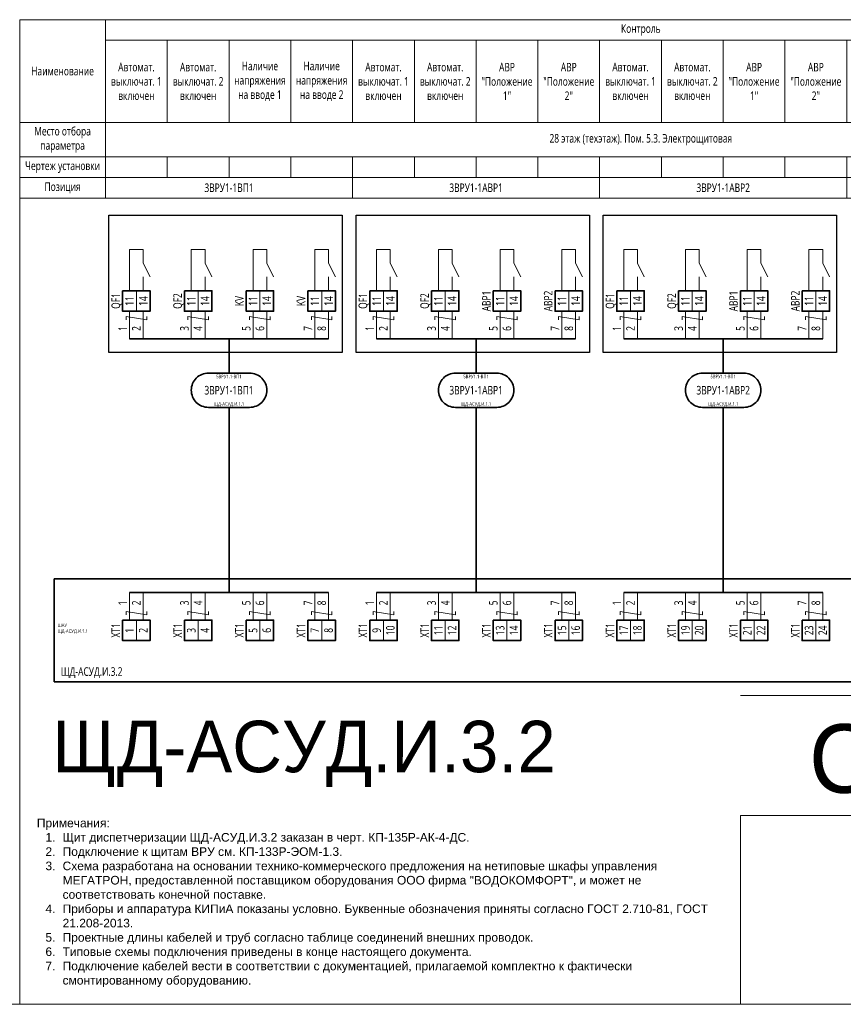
# Model space of a CAD drawing. Header units: millimetres. Extents: x -1173 to 6733, y -4591 to 345.
# Tile 11 of 93: x -572 to -332, y -3135 to -2848. Entities that reach past the tile are written whole.
import ezdxf
from ezdxf.enums import TextEntityAlignment as Align

# ---------------------------------------------------------------- set-up
doc = ezdxf.new("R2010")
doc.units = ezdxf.units.MM
doc.set_wipeout_variables(frame=1)
doc.layers.get('0').update_dxf_attribs({"lineweight": 15})
for name, color, linetype, lineweight in [('AK_Drawing', 7, 'Continuous', 35), ('AK_Drawing_Thin', 7, 'Continuous', 15), ('AK_Equipment', 7, 'Continuous', 35), ('AK_Multy_Wire', 7, 'Continuous', 35), ('AK_Table', 7, 'Continuous', 35), ('AK_Wire', 7, 'Continuous', 15), ('AK_Wire_Number', 7, 'Continuous', 15)]:
    doc.layers.add(name, color=color, linetype=linetype, lineweight=lineweight)
doc.layers.add('UNPLOTTED', color=2, linetype='Continuous', lineweight=15, plot=False)
doc.styles.add('CP.Text', font='arial.ttf')
doc.styles.add('PT Sans Narrow', font='PTN57F.ttf')
doc.styles.get("Standard").update_dxf_attribs({"font": 'arial.ttf'})
doc.styles.add('Trebuchet MS', font='trebuc.ttf', dxfattribs={"width": 0.75})

# ---------------------------------------------------------------- blocks, each defined once
blk = doc.blocks.new('*U1')
at = {"layer": 'UNPLOTTED'}
blk.add_line((0, 90), (-185, 90), dxfattribs=at)
for points in [[(0, 0), (-395, 0), (-395, 287), (0, 287)], [(-185, 55), (0, 55), (0, 0), (-185, 0)]]:
    blk.add_lwpolyline(points, close=True, dxfattribs=at)
blk = doc.blocks.new('*U70')
for p, q in [((0, 0), (0, -30)), ((372, 0), (0, 0)), ((0, -30), (372, -30))]:
    blk.add_line(p, q)
at = {"style": 'Trebuchet MS', "width": 0.75}
for tag, flags, p in [('NAME', 9, (-1, 0)), ('TYPE', 9, (-1, -3)), ('ASSYCODE', 9, (-1, -6)), ('MFG', 9, (-1, -9)), ('MESUREMENT_UNITS', 9, (-1, -13.44)), ('WEIGHT', 9, (-1, -18)), ('COUNT', 9, (-1, -16.98)), ('SORTING_SECTION', 9, (-1, -22.98)), ('XREF', 1, (-1, -24))]:
    blk.add_attdef(tag, text='', height=2, dxfattribs=dict(at, flags=flags)).set_placement(p, align=Align.RIGHT)
blk.add_attdef('TAG1', text='', height=2.5, dxfattribs=at).set_placement((2, -27), align=Align.MIDDLE_LEFT)
at = {"lineweight": 30, "width": 0.75, "flags": 104}
blk.add_attdef('CATDESC', text='', height=2.5, dxfattribs=at).set_placement((370, -25), align=Align.MIDDLE_RIGHT)
at = {"layer": 'UNPLOTTED', "style": 'Trebuchet MS', "width": 0.75, "flags": 8}
for tag, p in [('DESC1', (1, -3)), ('DESC2', (1, -5)), ('DESC3', (1, -7)), ('FAMILY', (1, -13.73)), ('SYSTEM_NAME', (1, -17.99)), ('POSITION_N', (1, -15.99))]:
    blk.add_attdef(tag, p, '', height=1, dxfattribs=at)
blk = doc.blocks.new('*T563')
at = {"layer": 'AK_Table', "color": 0, "linetype": 'ByBlock', "lineweight": -2, "transparency": 16777216}
for p, q in [((0, 0), (337, 0)), ((0, 0), (0, -52)), ((25, 0), (25, -52)), ((337, 0), (337, -52)), ((25, -6), (337, -6)), ((43, -6), (43, -30)), ((61, -6), (61, -30)), ((79, -6), (79, -30)), ((97, -6), (97, -30)), ((115, -6), (115, -30)), ((133, -6), (133, -30)), ((151, -6), (151, -30)), ((169, -6), (169, -30)), ((187, -6), (187, -30)), ((205, -6), (205, -30)), ((223, -6), (223, -30)), ((241, -6), (241, -30)), ((259, -6), (259, -30)), ((277, -6), (277, -30)), ((295, -6), (295, -30)), ((313, -6), (313, -30)), ((0, -30), (337, -30)), ((0, -40), (337, -40)), ((43, -40), (43, -46)), ((61, -40), (61, -46)), ((79, -40), (79, -46)), ((97, -40), (97, -52)), ((115, -40), (115, -46)), ((133, -40), (133, -46)), ((151, -40), (151, -46)), ((169, -40), (169, -52)), ((187, -40), (187, -46)), ((205, -40), (205, -46)), ((223, -40), (223, -46)), ((241, -40), (241, -52)), ((259, -40), (259, -46)), ((277, -40), (277, -46)), ((295, -40), (295, -46)), ((313, -40), (313, -52)), ((0, -46), (337, -46)), ((0, -52), (337, -52))]:
    blk.add_line(p, q, dxfattribs=at)
at = {"layer": 'AK_Table', "color": 0, "transparency": 16777216, "char_height": 2.5, "attachment_point": 5, "style": 'Trebuchet MS'}
for s, insert, width in [('Контроль ', (181, -3), 311), ('Автомат. выключат. 1 включен', (34, -18), 17), ('Автомат. выключат. 2 включен', (52, -18), 17), ('Наличие напряжения на вводе 1', (70, -18), 17), ('Наличие напряжения на вводе 2', (88, -18), 17), ('Автомат. выключат. 1 включен', (106, -18), 17), ('Автомат. выключат. 2 включен', (124, -18), 17), ('Автомат. выключат. 1 включен', (178, -18), 17), ('Автомат. выключат. 2 включен', (196, -18), 17), ('Автомат. выключат. 1 включен', (250, -18), 17), ('Автомат. выключат. 2 включен', (268, -18), 17), ('Наименование', (12.5, -15), 24), ('АВР "Положение 1"', (142, -18), 17), ('АВР "Положение 2"', (160, -18), 17), ('АВР "Положение 1"', (214, -18), 17), ('АВР "Положение 2"', (232, -18), 17), ('АВР "Положение 1"', (286, -18), 17), ('АВР "Положение 2"', (304, -18), 17), ('Качество электроэнергии', (325, -18), 23), ('Место отбора параметра', (12.5, -35), 23), ('28 этаж (техэтаж). Пом. 5.3. Электрощитовая', (181, -35), 311), ('Чертеж установки', (12.5, -43), 23), ('Позиция', (12.5, -49), 23), ('3ВРУ1-1ВП1', (61, -49), 71), ('3ВРУ1-1АВР1', (133, -49), 71), ('3ВРУ1-1АВР2', (205, -49), 71), ('3ВРУ1-1АВР3', (277, -49), 71), ('3ВРУ1-1ВП1', (325, -49), 23)]:
    blk.add_mtext(s, dxfattribs=dict(at, insert=insert, width=width))
blk = doc.blocks.new('*U217')
blk.add_wipeout([(0, 0), (0, -6), (8, -6), (8, 0)])
blk.add_lwpolyline([(0, 0), (8, 0), (8, -6), (0, -6)], close=True)
at = {"lineweight": -2}
blk.add_lwpolyline([(4, 0), (8, 0), (8, -6), (4, -6)], close=True, dxfattribs=at)
at = {"style": 'Trebuchet MS', "width": 0.75, "flags": 12}
for tag, p in [('TERM01', (2, -3)), ('TERM02', (6, -3))]:
    blk.add_attdef(tag, text='', height=2.5, rotation=90, dxfattribs=at).set_placement(p, align=Align.MIDDLE_CENTER)
at = {"style": 'Trebuchet MS', "width": 0.75}
blk.add_attdef('TAG1', text='', height=2.5, rotation=90, dxfattribs=at).set_placement((-2, -3), align=Align.MIDDLE_CENTER)
at = {"style": 'Trebuchet MS', "width": 0.75, "flags": 12}
for tag, p in [('NOTE01', (2, -7)), ('NOTE02', (6, -7))]:
    blk.add_attdef(tag, text='', height=2.5, rotation=90, dxfattribs=at).set_placement(p, align=Align.MIDDLE_RIGHT)
blk = doc.blocks.new('*U304')
blk.add_lwpolyline([(-6, 5), (6, 5, -0.414214), (11, 0), (11, 0, -0.414214), (6, -5), (-6, -5, -0.414214), (-11, 0), (-11, 0, -0.414214)], format="xyb", close=True)
at = {"style": 'Trebuchet MS', "width": 0.75}
blk.add_attdef('CA_CIRCUIT_NUMBER', text='', height=2.5, dxfattribs=at).set_placement((0, 0), align=Align.MIDDLE_CENTER)
at = {"lineweight": 30, "width": 0.75, "flags": 1}
blk.add_attdef('CA_CABLE_TYPE', text='', height=2.5, rotation=90, dxfattribs=at).set_placement((0, -25), align=Align.BOTTOM_CENTER)
at = {"style": 'Trebuchet MS', "width": 0.75}
blk.add_attdef('LENGTH', text='', height=2.5, rotation=90, dxfattribs=at).set_placement((2, -24.82), align=Align.MIDDLE_CENTER)
at = {"layer": 'UNPLOTTED', "style": 'Trebuchet MS', "width": 0.75}
for tag, p in [('LOAD_NAME', (0, 4)), ('PANEL_NAME', (0, -4))]:
    blk.add_attdef(tag, text='', height=1, dxfattribs=at).set_placement(p, align=Align.MIDDLE_CENTER)
blk = doc.blocks.new('*U550')
at = {"layer": 'AK_Wire'}
for points in [[(-2, -4), (-2, 4)], [(2, -4), (2, 4)], [(3, 2.5), (3, 1.5), (-3, 2.5), (-3, 1.5)]]:
    blk.add_lwpolyline(points, dxfattribs=at)
blk = doc.blocks.new('*U539')
at = {"layer": 'AK_Drawing', "color": 0, "linetype": 'ByBlock', "lineweight": -2, "transparency": 16777216}
for p in [(0, 0), (18, 0), (36, 0), (54, 0)]:
    blk.add_blockref('*U550', p, dxfattribs=at)
blk = doc.blocks.new('Z')
at = {"layer": 'AK_Wire'}
blk.add_lwpolyline([(3, 0.5), (3, -0.5), (-3, 0.5), (-3, -0.5)], dxfattribs=at)
blk = doc.blocks.new('*U540')
at = {"layer": 'AK_Wire'}
for points in [[(-2, -4), (-2, 4)], [(2, -4), (2, 4)]]:
    blk.add_lwpolyline(points, dxfattribs=at)
blk.add_blockref('Z', (0, -2), dxfattribs=at)
blk = doc.blocks.new('*U541')
at = {"layer": 'AK_Drawing', "color": 0, "linetype": 'ByBlock', "lineweight": -2, "transparency": 16777216}
for p in [(0, 0), (18, 0), (36, 0), (54, 0)]:
    blk.add_blockref('*U540', p, dxfattribs=at)
blk = doc.blocks.new('*U30')
blk.add_line((4, 0), (4, 4))
blk.add_lwpolyline([(6, 4), (4, 8), (4, 12), (0, 12), (0, 0)])
blk = doc.blocks.new('*U542')
at = {"layer": 'AK_Drawing_Thin'}
blk.add_blockref('*U30', (-4, -6.5), dxfattribs=at)
blk = doc.blocks.new('*U543')
at = {"layer": 'AK_Drawing', "color": 0, "linetype": 'ByBlock', "lineweight": -2, "transparency": 16777216}
for p in [(0, 0), (18, 0), (36, 0), (54, 0)]:
    blk.add_blockref('*U542', p, dxfattribs=at)
blk = doc.blocks.new('*U547')
at = {"layer": 'AK_Wire'}
for points in [[(-2, -4), (-2, 4)], [(2, -4), (2, 4)], [(3, 2.5), (3, 1.5), (-3, 2.5), (-3, 1.5)]]:
    blk.add_lwpolyline(points, dxfattribs=at)
blk = doc.blocks.new('*U544')
at = {"layer": 'AK_Drawing', "color": 0, "linetype": 'ByBlock', "lineweight": -2, "transparency": 16777216}
for p in [(0, 0), (18, 0), (36, 0), (54, 0)]:
    blk.add_blockref('*U547', p, dxfattribs=at)
blk = doc.blocks.new('*U545')
at = {"layer": 'AK_Drawing_Thin'}
blk.add_blockref('*U30', (-4, -6.5), dxfattribs=at)
blk = doc.blocks.new('*U546')
at = {"layer": 'AK_Drawing', "color": 0, "linetype": 'ByBlock', "lineweight": -2, "transparency": 16777216}
for p in [(0, 0), (18, 0), (36, 0), (54, 0)]:
    blk.add_blockref('*U545', p, dxfattribs=at)
blk = doc.blocks.new('*U548')
at = {"layer": 'AK_Wire'}
for points in [[(-2, -4), (-2, 4)], [(2, -4), (2, 4)]]:
    blk.add_lwpolyline(points, dxfattribs=at)
blk.add_blockref('Z', (0, -2), dxfattribs=at)
blk = doc.blocks.new('*U549')
at = {"layer": 'AK_Drawing', "color": 0, "linetype": 'ByBlock', "lineweight": -2, "transparency": 16777216}
for p in [(0, 0), (18, 0), (36, 0), (54, 0)]:
    blk.add_blockref('*U548', p, dxfattribs=at)
blk = doc.blocks.new('*U303')
blk.add_lwpolyline([(-6, 5), (6, 5, -0.414214), (11, 0), (11, 0, -0.414214), (6, -5), (-6, -5, -0.414214), (-11, 0), (-11, 0, -0.414214)], format="xyb", close=True)
at = {"style": 'Trebuchet MS', "width": 0.75}
blk.add_attdef('CA_CIRCUIT_NUMBER', text='', height=2.5, dxfattribs=at).set_placement((0, 0), align=Align.MIDDLE_CENTER)
at = {"lineweight": 30, "width": 0.75, "flags": 1}
blk.add_attdef('CA_CABLE_TYPE', text='', height=2.5, rotation=90, dxfattribs=at).set_placement((0, -25), align=Align.BOTTOM_CENTER)
at = {"style": 'Trebuchet MS', "width": 0.75}
blk.add_attdef('LENGTH', text='', height=2.5, rotation=90, dxfattribs=at).set_placement((2, -24.82), align=Align.MIDDLE_CENTER)
at = {"layer": 'UNPLOTTED', "style": 'Trebuchet MS', "width": 0.75}
for tag, p in [('LOAD_NAME', (0, 4)), ('PANEL_NAME', (0, -4))]:
    blk.add_attdef(tag, text='', height=1, dxfattribs=at).set_placement(p, align=Align.MIDDLE_CENTER)
blk = doc.blocks.new('*U554')
at = {"layer": 'AK_Wire'}
for points in [[(-2, -4), (-2, 4)], [(2, -4), (2, 4)], [(3, 2.5), (3, 1.5), (-3, 2.5), (-3, 1.5)]]:
    blk.add_lwpolyline(points, dxfattribs=at)
blk = doc.blocks.new('*U551')
at = {"layer": 'AK_Drawing', "color": 0, "linetype": 'ByBlock', "lineweight": -2, "transparency": 16777216}
for p in [(0, 0), (18, 0), (36, 0), (54, 0)]:
    blk.add_blockref('*U554', p, dxfattribs=at)
blk = doc.blocks.new('*U552')
at = {"layer": 'AK_Drawing_Thin'}
blk.add_blockref('*U30', (-4, -6.5), dxfattribs=at)
blk = doc.blocks.new('*U553')
at = {"layer": 'AK_Drawing', "color": 0, "linetype": 'ByBlock', "lineweight": -2, "transparency": 16777216}
for p in [(0, 0), (18, 0), (36, 0), (54, 0)]:
    blk.add_blockref('*U552', p, dxfattribs=at)
blk = doc.blocks.new('*U555')
at = {"layer": 'AK_Wire'}
for points in [[(-2, -4), (-2, 4)], [(2, -4), (2, 4)]]:
    blk.add_lwpolyline(points, dxfattribs=at)
blk.add_blockref('Z', (0, -2), dxfattribs=at)
blk = doc.blocks.new('*U556')
at = {"layer": 'AK_Drawing', "color": 0, "linetype": 'ByBlock', "lineweight": -2, "transparency": 16777216}
for p in [(0, 0), (18, 0), (36, 0), (54, 0)]:
    blk.add_blockref('*U555', p, dxfattribs=at)

msp = doc.modelspace()

# ---------------------------------------------------------------- linework, layer by layer
at = {"layer": 'AK_Drawing', "lineweight": 30}
for points in [[(-546, -2905), (-478, -2905), (-478, -2945), (-546, -2945)], [(-474, -2905), (-406, -2905), (-406, -2945), (-474, -2945)], [(-402, -2905), (-334, -2905), (-334, -2945), (-402, -2945)]]:
    msp.add_lwpolyline(points, close=True, dxfattribs=at)
at = {"layer": 'AK_Multy_Wire'}
for p, q in [((-482, -2941), (-540, -2941)), ((-410, -2941), (-468, -2941)), ((-338, -2941), (-396, -2941)), ((-482, -3015), (-540, -3015)), ((-410, -3015), (-468, -3015)), ((-338, -3015), (-396, -3015))]:
    msp.add_line(p, q, dxfattribs=at)
for points in [[(-511, -2941), (-511, -2951)], [(-439, -2941), (-439, -2951)], [(-367, -2941), (-367, -2951)], [(-511, -2961), (-511, -3015)], [(-439, -2961), (-439, -3015)], [(-367, -2961), (-367, -3015)]]:
    msp.add_lwpolyline(points, dxfattribs=at)
at = {"layer": 'UNPLOTTED', "color": 2, "true_color": 0xf1eb1f}
msp.add_xline((-778, -3135), (1, 0), dxfattribs=at)

# ---------------------------------------------------------------- block references
msp.add_blockref('*T563', (-572, -2848))
at = {"layer": 'AK_Drawing'}
msp.add_blockref('*U549', (-466, -3019), dxfattribs=at)
at = {"layer": 'AK_Equipment'}
ref = msp.add_blockref('*U70', (-562, -3011), dxfattribs=at)
ref.add_attrib('TAG1', 'ЩД-АСУД.И.3.2', dxfattribs={"layer": '0', "height": 2.5, "style": 'Trebuchet MS', "width": 0.75}).set_placement((-560, -3038), align=Align.MIDDLE_LEFT)
ref.add_attrib('FAMILY', 'ШАУ', (-561, -3025.01), dxfattribs={"layer": 'UNPLOTTED', "height": 1, "style": 'Trebuchet MS', "width": 0.75})
ref.add_attrib('POSITION_N', 'ЩД-АСУД.И.1.1', (-561, -3026.72), dxfattribs={"layer": 'UNPLOTTED', "height": 1, "style": 'Trebuchet MS', "width": 0.75})
at = {"layer": 'AK_Multy_Wire', "ltscale": 10}
for name, p, values in [('*U304', (-511, -2956), {'CA_CIRCUIT_NUMBER': '3ВРУ1-1ВП1', 'PANEL_NAME': 'ЩД-АСУД.И.1.1', 'LOAD_NAME': '5ВРУ1.1-ВП1'}), ('*U303', (-439, -2956), {'CA_CIRCUIT_NUMBER': '3ВРУ1-1АВР1', 'PANEL_NAME': 'ЩД-АСУД.И.1.1', 'LOAD_NAME': '5ВРУ1.1-ВП1'}), ('*U303', (-367, -2956), {'CA_CIRCUIT_NUMBER': '3ВРУ1-1АВР2', 'PANEL_NAME': 'ЩД-АСУД.И.1.1', 'LOAD_NAME': '5ВРУ1.1-ВП1'})]:
    msp.add_blockref(name, p, dxfattribs=at).add_auto_attribs(values)
at = {"layer": 'UNPLOTTED'}
msp.add_blockref('*U1', (-177, -3135), dxfattribs=at)

# ---------------------------------------------------------------- texts
at = {"insert": (-567, -3130), "char_height": 2.5, "width": 200, "attachment_point": 7, "style": 'CP.Text'}
msp.add_mtext('\\pxql;Примечания:\\P\\pi-2,l3,t3;1. ^IЩит диспетчеризации ЩД-АСУД.И.3.2 заказан в черт. КП-135Р-АК-4-ДС.\\P2.^IПодключение к щитам ВРУ см. КП-133Р-ЭОМ-1.3.\\P3.^IСхема разработана на основании технико-коммерческого предложения на нетиповые шкафы управления МЕГАТРОН, предоставленной поставщиком оборудования ООО фирма "ВОДОКОМФОРТ", и может не соответствовать конечной поставке.\\P4.^IПриборы и аппаратура КИПиА показаны условно. Буквенные обозначения приняты согласно ГОСТ 2.710-81, ГОСТ 21.208-2013.\\P5.^IПроектные длины кабелей и труб согласно таблице соединений внешних проводок.\\P6.^IТиповые схемы подключения приведены в конце настоящего документа.\\P7.^IПодключение кабелей вести в соответствии с документацией, прилагаемой комплектно к фактически смонтированному оборудованию.', dxfattribs=at)
at = {"layer": 'AK_Wire_Number', "style": 'Trebuchet MS', "width": 0.75}
for s, p in [('1', (-540, -2938)), ('2', (-536, -2938)), ('3', (-522, -2938)), ('4', (-518, -2938)), ('5', (-504, -2938)), ('6', (-500, -2938)), ('7', (-486, -2938)), ('8', (-482, -2938)), ('1', (-468, -2938)), ('2', (-464, -2938)), ('3', (-450, -2938)), ('4', (-446, -2938)), ('5', (-432, -2938)), ('6', (-428, -2938)), ('7', (-414, -2938)), ('8', (-410, -2938)), ('1', (-396, -2938)), ('2', (-392, -2938)), ('3', (-378, -2938)), ('4', (-374, -2938)), ('5', (-360, -2938)), ('6', (-356, -2938)), ('7', (-342, -2938)), ('8', (-338, -2938)), ('1', (-540, -3018)), ('2', (-536, -3018)), ('3', (-522, -3018)), ('4', (-518, -3018)), ('5', (-504, -3018)), ('6', (-500, -3018)), ('7', (-486, -3018)), ('8', (-482, -3018)), ('1', (-468, -3018)), ('2', (-464, -3018)), ('3', (-450, -3018)), ('4', (-446, -3018)), ('5', (-432, -3018)), ('6', (-428, -3018)), ('7', (-414, -3018)), ('8', (-410, -3018)), ('1', (-396, -3018)), ('2', (-392, -3018)), ('3', (-378, -3018)), ('4', (-374, -3018)), ('5', (-360, -3018)), ('6', (-356, -3018)), ('7', (-342, -3018)), ('8', (-338, -3018))]:
    msp.add_text(s, height=2.5, rotation=90, dxfattribs=at).set_placement(p, align=Align.BOTTOM_CENTER)
at = {"layer": 'UNPLOTTED', "style": 'PT Sans Narrow'}
msp.add_text('ЩД-АСУД.И.3.2', height=15, dxfattribs=at).set_placement((-562.51, -3067.35))
msp.add_text('С5.5', height=20, dxfattribs=at).set_placement((-285.51, -3073.35), align=Align.RIGHT)

# ---------------------------------------------------------------- next in the draw order: block references
at = {"layer": 'AK_Equipment', "lineweight": 15}
ref = msp.add_blockref('*U217', (-542, -2927), dxfattribs=at)
ref.add_attrib('TAG1', 'QF1', dxfattribs={"layer": '0', "height": 2.5, "rotation": 90, "style": 'Trebuchet MS', "width": 0.75}).set_placement((-544, -2930), align=Align.MIDDLE_CENTER)
ref.add_attrib('TERM01', '11', dxfattribs={"layer": '0', "height": 2.5, "rotation": 90, "style": 'Trebuchet MS', "width": 0.75}).set_placement((-540, -2930), align=Align.MIDDLE_CENTER)
ref.add_attrib('TERM02', '14', dxfattribs={"layer": '0', "height": 2.5, "rotation": 90, "style": 'Trebuchet MS', "width": 0.75}).set_placement((-536, -2930), align=Align.MIDDLE_CENTER)
ref = msp.add_blockref('*U217', (-524, -2927), dxfattribs=at)
ref.add_attrib('TAG1', 'QF2', dxfattribs={"layer": '0', "height": 2.5, "rotation": 90, "style": 'Trebuchet MS', "width": 0.75}).set_placement((-526, -2930), align=Align.MIDDLE_CENTER)
ref.add_attrib('TERM01', '11', dxfattribs={"layer": '0', "height": 2.5, "rotation": 90, "style": 'Trebuchet MS', "width": 0.75}).set_placement((-522, -2930), align=Align.MIDDLE_CENTER)
ref.add_attrib('TERM02', '14', dxfattribs={"layer": '0', "height": 2.5, "rotation": 90, "style": 'Trebuchet MS', "width": 0.75}).set_placement((-518, -2930), align=Align.MIDDLE_CENTER)
ref = msp.add_blockref('*U217', (-506, -2927), dxfattribs=at)
ref.add_attrib('TAG1', 'KV', dxfattribs={"layer": '0', "height": 2.5, "rotation": 90, "style": 'Trebuchet MS', "width": 0.75}).set_placement((-508, -2930), align=Align.MIDDLE_CENTER)
ref.add_attrib('TERM01', '11', dxfattribs={"layer": '0', "height": 2.5, "rotation": 90, "style": 'Trebuchet MS', "width": 0.75}).set_placement((-504, -2930), align=Align.MIDDLE_CENTER)
ref.add_attrib('TERM02', '14', dxfattribs={"layer": '0', "height": 2.5, "rotation": 90, "style": 'Trebuchet MS', "width": 0.75}).set_placement((-500, -2930), align=Align.MIDDLE_CENTER)
ref = msp.add_blockref('*U217', (-470, -2927), dxfattribs=at)
ref.add_attrib('TAG1', 'QF1', dxfattribs={"layer": '0', "height": 2.5, "rotation": 90, "style": 'Trebuchet MS', "width": 0.75}).set_placement((-472, -2930), align=Align.MIDDLE_CENTER)
ref.add_attrib('TERM01', '11', dxfattribs={"layer": '0', "height": 2.5, "rotation": 90, "style": 'Trebuchet MS', "width": 0.75}).set_placement((-468, -2930), align=Align.MIDDLE_CENTER)
ref.add_attrib('TERM02', '14', dxfattribs={"layer": '0', "height": 2.5, "rotation": 90, "style": 'Trebuchet MS', "width": 0.75}).set_placement((-464, -2930), align=Align.MIDDLE_CENTER)
ref = msp.add_blockref('*U217', (-452, -2927), dxfattribs=at)
ref.add_attrib('TAG1', 'QF2', dxfattribs={"layer": '0', "height": 2.5, "rotation": 90, "style": 'Trebuchet MS', "width": 0.75}).set_placement((-454, -2930), align=Align.MIDDLE_CENTER)
ref.add_attrib('TERM01', '11', dxfattribs={"layer": '0', "height": 2.5, "rotation": 90, "style": 'Trebuchet MS', "width": 0.75}).set_placement((-450, -2930), align=Align.MIDDLE_CENTER)
ref.add_attrib('TERM02', '14', dxfattribs={"layer": '0', "height": 2.5, "rotation": 90, "style": 'Trebuchet MS', "width": 0.75}).set_placement((-446, -2930), align=Align.MIDDLE_CENTER)
ref = msp.add_blockref('*U217', (-398, -2927), dxfattribs=at)
ref.add_attrib('TAG1', 'QF1', dxfattribs={"layer": '0', "height": 2.5, "rotation": 90, "style": 'Trebuchet MS', "width": 0.75}).set_placement((-400, -2930), align=Align.MIDDLE_CENTER)
ref.add_attrib('TERM01', '11', dxfattribs={"layer": '0', "height": 2.5, "rotation": 90, "style": 'Trebuchet MS', "width": 0.75}).set_placement((-396, -2930), align=Align.MIDDLE_CENTER)
ref.add_attrib('TERM02', '14', dxfattribs={"layer": '0', "height": 2.5, "rotation": 90, "style": 'Trebuchet MS', "width": 0.75}).set_placement((-392, -2930), align=Align.MIDDLE_CENTER)
ref = msp.add_blockref('*U217', (-380, -2927), dxfattribs=at)
ref.add_attrib('TAG1', 'QF2', dxfattribs={"layer": '0', "height": 2.5, "rotation": 90, "style": 'Trebuchet MS', "width": 0.75}).set_placement((-382, -2930), align=Align.MIDDLE_CENTER)
ref.add_attrib('TERM01', '11', dxfattribs={"layer": '0', "height": 2.5, "rotation": 90, "style": 'Trebuchet MS', "width": 0.75}).set_placement((-378, -2930), align=Align.MIDDLE_CENTER)
ref.add_attrib('TERM02', '14', dxfattribs={"layer": '0', "height": 2.5, "rotation": 90, "style": 'Trebuchet MS', "width": 0.75}).set_placement((-374, -2930), align=Align.MIDDLE_CENTER)
ref = msp.add_blockref('*U217', (-542, -3023), dxfattribs=at)
ref.add_attrib('TAG1', 'XT1', dxfattribs={"layer": '0', "height": 2.5, "rotation": 90, "style": 'Trebuchet MS', "width": 0.75}).set_placement((-544, -3026), align=Align.MIDDLE_CENTER)
ref.add_attrib('TERM01', '1', dxfattribs={"layer": '0', "height": 2.5, "rotation": 90, "style": 'Trebuchet MS', "width": 0.75}).set_placement((-540, -3026), align=Align.MIDDLE_CENTER)
ref.add_attrib('TERM02', '2', dxfattribs={"layer": '0', "height": 2.5, "rotation": 90, "style": 'Trebuchet MS', "width": 0.75}).set_placement((-536, -3026), align=Align.MIDDLE_CENTER)
ref = msp.add_blockref('*U217', (-524, -3023), dxfattribs=at)
ref.add_attrib('TAG1', 'XT1', dxfattribs={"layer": '0', "height": 2.5, "rotation": 90, "style": 'Trebuchet MS', "width": 0.75}).set_placement((-526, -3026), align=Align.MIDDLE_CENTER)
ref.add_attrib('TERM01', '3', dxfattribs={"layer": '0', "height": 2.5, "rotation": 90, "style": 'Trebuchet MS', "width": 0.75}).set_placement((-522, -3026), align=Align.MIDDLE_CENTER)
ref.add_attrib('TERM02', '4', dxfattribs={"layer": '0', "height": 2.5, "rotation": 90, "style": 'Trebuchet MS', "width": 0.75}).set_placement((-518, -3026), align=Align.MIDDLE_CENTER)
ref = msp.add_blockref('*U217', (-506, -3023), dxfattribs=at)
ref.add_attrib('TAG1', 'XT1', dxfattribs={"layer": '0', "height": 2.5, "rotation": 90, "style": 'Trebuchet MS', "width": 0.75}).set_placement((-508, -3026), align=Align.MIDDLE_CENTER)
ref.add_attrib('TERM01', '5', dxfattribs={"layer": '0', "height": 2.5, "rotation": 90, "style": 'Trebuchet MS', "width": 0.75}).set_placement((-504, -3026), align=Align.MIDDLE_CENTER)
ref.add_attrib('TERM02', '6', dxfattribs={"layer": '0', "height": 2.5, "rotation": 90, "style": 'Trebuchet MS', "width": 0.75}).set_placement((-500, -3026), align=Align.MIDDLE_CENTER)
ref = msp.add_blockref('*U217', (-470, -3023), dxfattribs=at)
ref.add_attrib('TAG1', 'XT1', dxfattribs={"layer": '0', "height": 2.5, "rotation": 90, "style": 'Trebuchet MS', "width": 0.75}).set_placement((-472, -3026), align=Align.MIDDLE_CENTER)
ref.add_attrib('TERM01', '9', dxfattribs={"layer": '0', "height": 2.5, "rotation": 90, "style": 'Trebuchet MS', "width": 0.75}).set_placement((-468, -3026), align=Align.MIDDLE_CENTER)
ref.add_attrib('TERM02', '10', dxfattribs={"layer": '0', "height": 2.5, "rotation": 90, "style": 'Trebuchet MS', "width": 0.75}).set_placement((-464, -3026), align=Align.MIDDLE_CENTER)
ref = msp.add_blockref('*U217', (-452, -3023), dxfattribs=at)
ref.add_attrib('TAG1', 'XT1', dxfattribs={"layer": '0', "height": 2.5, "rotation": 90, "style": 'Trebuchet MS', "width": 0.75}).set_placement((-454, -3026), align=Align.MIDDLE_CENTER)
ref.add_attrib('TERM01', '11', dxfattribs={"layer": '0', "height": 2.5, "rotation": 90, "style": 'Trebuchet MS', "width": 0.75}).set_placement((-450, -3026), align=Align.MIDDLE_CENTER)
ref.add_attrib('TERM02', '12', dxfattribs={"layer": '0', "height": 2.5, "rotation": 90, "style": 'Trebuchet MS', "width": 0.75}).set_placement((-446, -3026), align=Align.MIDDLE_CENTER)
ref = msp.add_blockref('*U217', (-434, -3023), dxfattribs=at)
ref.add_attrib('TAG1', 'XT1', dxfattribs={"layer": '0', "height": 2.5, "rotation": 90, "style": 'Trebuchet MS', "width": 0.75}).set_placement((-436, -3026), align=Align.MIDDLE_CENTER)
ref.add_attrib('TERM01', '13', dxfattribs={"layer": '0', "height": 2.5, "rotation": 90, "style": 'Trebuchet MS', "width": 0.75}).set_placement((-432, -3026), align=Align.MIDDLE_CENTER)
ref.add_attrib('TERM02', '14', dxfattribs={"layer": '0', "height": 2.5, "rotation": 90, "style": 'Trebuchet MS', "width": 0.75}).set_placement((-428, -3026), align=Align.MIDDLE_CENTER)
ref = msp.add_blockref('*U217', (-416, -3023), dxfattribs=at)
ref.add_attrib('TAG1', 'XT1', dxfattribs={"layer": '0', "height": 2.5, "rotation": 90, "style": 'Trebuchet MS', "width": 0.75}).set_placement((-418, -3026), align=Align.MIDDLE_CENTER)
ref.add_attrib('TERM01', '15', dxfattribs={"layer": '0', "height": 2.5, "rotation": 90, "style": 'Trebuchet MS', "width": 0.75}).set_placement((-414, -3026), align=Align.MIDDLE_CENTER)
ref.add_attrib('TERM02', '16', dxfattribs={"layer": '0', "height": 2.5, "rotation": 90, "style": 'Trebuchet MS', "width": 0.75}).set_placement((-410, -3026), align=Align.MIDDLE_CENTER)
ref = msp.add_blockref('*U217', (-398, -3023), dxfattribs=at)
ref.add_attrib('TAG1', 'XT1', dxfattribs={"layer": '0', "height": 2.5, "rotation": 90, "style": 'Trebuchet MS', "width": 0.75}).set_placement((-400, -3026), align=Align.MIDDLE_CENTER)
ref.add_attrib('TERM01', '17', dxfattribs={"layer": '0', "height": 2.5, "rotation": 90, "style": 'Trebuchet MS', "width": 0.75}).set_placement((-396, -3026), align=Align.MIDDLE_CENTER)
ref.add_attrib('TERM02', '18', dxfattribs={"layer": '0', "height": 2.5, "rotation": 90, "style": 'Trebuchet MS', "width": 0.75}).set_placement((-392, -3026), align=Align.MIDDLE_CENTER)
ref = msp.add_blockref('*U217', (-380, -3023), dxfattribs=at)
ref.add_attrib('TAG1', 'XT1', dxfattribs={"layer": '0', "height": 2.5, "rotation": 90, "style": 'Trebuchet MS', "width": 0.75}).set_placement((-382, -3026), align=Align.MIDDLE_CENTER)
ref.add_attrib('TERM01', '19', dxfattribs={"layer": '0', "height": 2.5, "rotation": 90, "style": 'Trebuchet MS', "width": 0.75}).set_placement((-378, -3026), align=Align.MIDDLE_CENTER)
ref.add_attrib('TERM02', '20', dxfattribs={"layer": '0', "height": 2.5, "rotation": 90, "style": 'Trebuchet MS', "width": 0.75}).set_placement((-374, -3026), align=Align.MIDDLE_CENTER)
ref = msp.add_blockref('*U217', (-362, -3023), dxfattribs=at)
ref.add_attrib('TAG1', 'XT1', dxfattribs={"layer": '0', "height": 2.5, "rotation": 90, "style": 'Trebuchet MS', "width": 0.75}).set_placement((-364, -3026), align=Align.MIDDLE_CENTER)
ref.add_attrib('TERM01', '21', dxfattribs={"layer": '0', "height": 2.5, "rotation": 90, "style": 'Trebuchet MS', "width": 0.75}).set_placement((-360, -3026), align=Align.MIDDLE_CENTER)
ref.add_attrib('TERM02', '22', dxfattribs={"layer": '0', "height": 2.5, "rotation": 90, "style": 'Trebuchet MS', "width": 0.75}).set_placement((-356, -3026), align=Align.MIDDLE_CENTER)
ref = msp.add_blockref('*U217', (-344, -3023), dxfattribs=at)
ref.add_attrib('TAG1', 'XT1', dxfattribs={"layer": '0', "height": 2.5, "rotation": 90, "style": 'Trebuchet MS', "width": 0.75}).set_placement((-346, -3026), align=Align.MIDDLE_CENTER)
ref.add_attrib('TERM01', '23', dxfattribs={"layer": '0', "height": 2.5, "rotation": 90, "style": 'Trebuchet MS', "width": 0.75}).set_placement((-342, -3026), align=Align.MIDDLE_CENTER)
ref.add_attrib('TERM02', '24', dxfattribs={"layer": '0', "height": 2.5, "rotation": 90, "style": 'Trebuchet MS', "width": 0.75}).set_placement((-338, -3026), align=Align.MIDDLE_CENTER)

# ---------------------------------------------------------------- next in the draw order: block references
at = {"layer": 'AK_Drawing'}
for name, p in [('*U543', (-536, -2920.5)), ('*U546', (-464, -2920.5)), ('*U553', (-392, -2920.5)), ('*U539', (-538, -2937)), ('*U544', (-466, -2937)), ('*U551', (-394, -2937)), ('*U541', (-538, -3019)), ('*U556', (-394, -3019))]:
    msp.add_blockref(name, p, dxfattribs=at)

# ---------------------------------------------------------------- next in the draw order: block references
at = {"layer": 'AK_Equipment', "lineweight": 15}
ref = msp.add_blockref('*U217', (-488, -2927), dxfattribs=at)
ref.add_attrib('TAG1', 'KV', dxfattribs={"layer": '0', "height": 2.5, "rotation": 90, "style": 'Trebuchet MS', "width": 0.75}).set_placement((-490, -2930), align=Align.MIDDLE_CENTER)
ref.add_attrib('TERM01', '11', dxfattribs={"layer": '0', "height": 2.5, "rotation": 90, "style": 'Trebuchet MS', "width": 0.75}).set_placement((-486, -2930), align=Align.MIDDLE_CENTER)
ref.add_attrib('TERM02', '14', dxfattribs={"layer": '0', "height": 2.5, "rotation": 90, "style": 'Trebuchet MS', "width": 0.75}).set_placement((-482, -2930), align=Align.MIDDLE_CENTER)
ref = msp.add_blockref('*U217', (-434, -2927), dxfattribs=at)
ref.add_attrib('TAG1', 'АВР1', dxfattribs={"layer": '0', "height": 2.5, "rotation": 90, "style": 'Trebuchet MS', "width": 0.75}).set_placement((-436, -2930), align=Align.MIDDLE_CENTER)
ref.add_attrib('TERM01', '11', dxfattribs={"layer": '0', "height": 2.5, "rotation": 90, "style": 'Trebuchet MS', "width": 0.75}).set_placement((-432, -2930), align=Align.MIDDLE_CENTER)
ref.add_attrib('TERM02', '14', dxfattribs={"layer": '0', "height": 2.5, "rotation": 90, "style": 'Trebuchet MS', "width": 0.75}).set_placement((-428, -2930), align=Align.MIDDLE_CENTER)
ref = msp.add_blockref('*U217', (-416, -2927), dxfattribs=at)
ref.add_attrib('TAG1', 'АВР2', dxfattribs={"layer": '0', "height": 2.5, "rotation": 90, "style": 'Trebuchet MS', "width": 0.75}).set_placement((-418, -2930), align=Align.MIDDLE_CENTER)
ref.add_attrib('TERM01', '11', dxfattribs={"layer": '0', "height": 2.5, "rotation": 90, "style": 'Trebuchet MS', "width": 0.75}).set_placement((-414, -2930), align=Align.MIDDLE_CENTER)
ref.add_attrib('TERM02', '14', dxfattribs={"layer": '0', "height": 2.5, "rotation": 90, "style": 'Trebuchet MS', "width": 0.75}).set_placement((-410, -2930), align=Align.MIDDLE_CENTER)
ref = msp.add_blockref('*U217', (-362, -2927), dxfattribs=at)
ref.add_attrib('TAG1', 'АВР1', dxfattribs={"layer": '0', "height": 2.5, "rotation": 90, "style": 'Trebuchet MS', "width": 0.75}).set_placement((-364, -2930), align=Align.MIDDLE_CENTER)
ref.add_attrib('TERM01', '11', dxfattribs={"layer": '0', "height": 2.5, "rotation": 90, "style": 'Trebuchet MS', "width": 0.75}).set_placement((-360, -2930), align=Align.MIDDLE_CENTER)
ref.add_attrib('TERM02', '14', dxfattribs={"layer": '0', "height": 2.5, "rotation": 90, "style": 'Trebuchet MS', "width": 0.75}).set_placement((-356, -2930), align=Align.MIDDLE_CENTER)
ref = msp.add_blockref('*U217', (-344, -2927), dxfattribs=at)
ref.add_attrib('TAG1', 'АВР2', dxfattribs={"layer": '0', "height": 2.5, "rotation": 90, "style": 'Trebuchet MS', "width": 0.75}).set_placement((-346, -2930), align=Align.MIDDLE_CENTER)
ref.add_attrib('TERM01', '11', dxfattribs={"layer": '0', "height": 2.5, "rotation": 90, "style": 'Trebuchet MS', "width": 0.75}).set_placement((-342, -2930), align=Align.MIDDLE_CENTER)
ref.add_attrib('TERM02', '14', dxfattribs={"layer": '0', "height": 2.5, "rotation": 90, "style": 'Trebuchet MS', "width": 0.75}).set_placement((-338, -2930), align=Align.MIDDLE_CENTER)
ref = msp.add_blockref('*U217', (-488, -3023), dxfattribs=at)
ref.add_attrib('TAG1', 'XT1', dxfattribs={"layer": '0', "height": 2.5, "rotation": 90, "style": 'Trebuchet MS', "width": 0.75}).set_placement((-490, -3026), align=Align.MIDDLE_CENTER)
ref.add_attrib('TERM01', '7', dxfattribs={"layer": '0', "height": 2.5, "rotation": 90, "style": 'Trebuchet MS', "width": 0.75}).set_placement((-486, -3026), align=Align.MIDDLE_CENTER)
ref.add_attrib('TERM02', '8', dxfattribs={"layer": '0', "height": 2.5, "rotation": 90, "style": 'Trebuchet MS', "width": 0.75}).set_placement((-482, -3026), align=Align.MIDDLE_CENTER)

doc.saveas('drawing.dxf')
